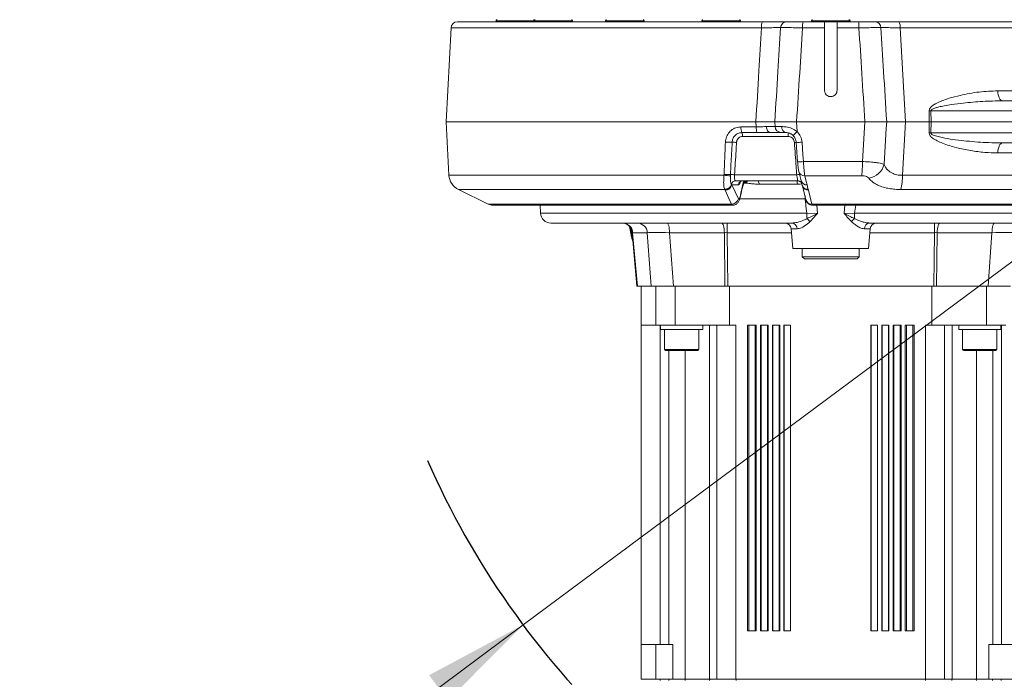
# Model space of a CAD drawing. Header units: millimetres. Extents: x 0 to 8410, y 0 to 5940.
# Tile 4 of 256: x 1599 to 2066, y 968 to 1281. Entities that reach past the tile are written whole.
import ezdxf

# ---------------------------------------------------------------- set-up
doc = ezdxf.new("R2010")
doc.units = ezdxf.units.MM
doc.header["$LTSCALE"] = 10
doc.linetypes.add('CENTERX2', pattern=[20.32, 12.7, -2.54, 2.54, -2.54])
doc.styles.add('SLDTEXTSTYLE0', font='TXT', dxfattribs={"width": 0.605})
doc.dimstyles.new('SLDDIMSTYLE13', dxfattribs={"dimtxt": 50, "dimasz": 50, "dimexe": 0, "dimexo": 0.0625, "dimgap": 12.5, "dimtad": 0, "dimtih": 1, "dimtoh": 1, "dimdec": 1, "dimrnd": 1e-09, "dimzin": 12, "dimdsep": 46, "dimtxsty": 'SLDTEXTSTYLE0', "dimsah": 1, "dimcen": 0, "dimadec": 0, "dimazin": 0, "dimtfac": 1, "dimtofl": 0, "dimtmove": 0, "dimatfit": 3, "dimfxl": 0, "dimfrac": 2, "dimtolj": 1, "dimtzin": 12, "dimarcsym": 0})

# ---------------------------------------------------------------- blocks, each defined once
blk = doc.blocks.new('*D44')
at = {"color": 7, "linetype": 'Continuous', "lineweight": 0}
for p, q in [((2158.71, 1232.51), (1837.74, 993.81)), ((1837.74, 993.81), (1650.7, 854.72)), ((1650.7, 854.72), (887.67, 854.72))]:
    blk.add_line(p, q, dxfattribs=at)
blk.add_solid([(1837.74, 993.81), (1793.14, 969.99), (1802.09, 957.96)], dxfattribs=at)
at = {"color": 7, "linetype": 'Continuous', "lineweight": 0, "char_height": 50, "attachment_point": 1, "style": 'SLDTEXTSTYLE0'}
for s, insert in [('Smallest circumscribed', (903.55, 995.88)), ('radius axis 1, R', (903.55, 919.17)), ('400', (1376.99, 919.17))]:
    blk.add_mtext(s, dxfattribs=dict(at, insert=insert))

msp = doc.modelspace()

# ---------------------------------------------------------------- linework, layer by layer
at = {"color": 7, "linetype": 'Continuous', "lineweight": 0}
for p, q in [((1824.8796, 1280.513999), (1824.8796, 1280.013998)), ((1842.934503, 1280.513999), (1842.934503, 1280.013998)), ((1861.204519, 1280.013998), (1861.204519, 1280.513999)), ((1876.866652, 1280.513999), (1876.866652, 1280.013998)), ((1895.136638, 1280.013998), (1895.136638, 1280.513999)), ((1922.583311, 1280.513999), (1922.583311, 1280.013998)), ((1940.853311, 1280.013998), (1940.853311, 1280.513999)), ((1974.570363, 1280.513999), (1974.570363, 1280.013998)), ((1992.840363, 1280.013998), (1992.840363, 1280.513999)), ((1803.545757, 1277.171006), (1801.205381, 1232.513999)), ((1806.541635, 1280.013998), (1951.374395, 1280.013998)), ((1970.554723, 1280.013998), (1980.705364, 1280.013998)), ((1986.705362, 1280.013998), (1980.705364, 1280.013998)), ((1980.705364, 1247.513999), (1980.705364, 1277.171006)), ((1986.705362, 1280.013998), (1996.856018, 1280.013998)), ((1986.705362, 1277.171006), (1986.705362, 1247.513999)), ((2016.036345, 1280.013998), (2123.07069, 1280.013998)), ((2065.16154, 1242.513999), (2138.296603, 1242.513999)), ((1801.205381, 1232.513999), (1802.531435, 1207.211201)), ((1948.182284, 1232.513999), (1801.205381, 1232.513999)), ((1999.914585, 1232.513999), (1967.496155, 1232.513999)), ((2030.42747, 1232.513999), (2019.228442, 1232.513999)), ((2031.270592, 1232.513999), (2030.42747, 1232.513999)), ((2031.270592, 1232.513999), (2138.755818, 1232.513999)), ((1954.909934, 1227.513999), (1953.96085, 1227.495535)), ((1967.287435, 1222.849724), (1967.297881, 1222.862781)), ((2138.296603, 1222.513999), (2065.16154, 1222.513999)), ((1968.592911, 1208.906806), (1969.669505, 1204.58137)), ((1938.537045, 1204.513998), (1968.155964, 1204.513998)), ((1970.212697, 1202.305743), (1970.269083, 1202.140726)), ((1970.276548, 1202.147563), (1971.925541, 1195.523248)), ((1807.020201, 1200.436277), (1821.18441, 1193.544225)), ((1823.37208, 1193.040231), (1937.197624, 1193.040231)), ((1843.387141, 1193.030657), (1845.76027, 1193.007195)), ((1845.758541, 1193.040231), (1845.957054, 1189.252318)), ((1974.928929, 1193.040231), (2092.421821, 1193.040231)), ((1965.238287, 1184.513999), (1850.950195, 1184.513999)), ((1888.208939, 1182.949131), (1889.191343, 1177.858794)), ((2095.76661, 1184.513999), (2002.172439, 1184.513999)), ((1891.767933, 1154.513997), (1889.542593, 1179.949777)), ((1964.957653, 1181.775467), (1965.767919, 1172.514)), ((2001.642807, 1172.514), (2002.453088, 1181.775467)), ((1965.767919, 1172.514), (2001.642807, 1172.514)), ((1970.205365, 1172.514), (1970.205365, 1168.513996)), ((1970.205365, 1168.513996), (1971.205367, 1167.514001)), ((1970.205365, 1168.513996), (1997.205361, 1168.513996)), ((1996.205373, 1167.514001), (1997.205361, 1168.513996)), ((1997.205361, 1168.513996), (1997.205361, 1172.514)), ((1996.205373, 1167.514001), (1971.205367, 1167.514001)), ((1891.937657, 1154.513997), (1891.767933, 1154.513997)), ((1898.490919, 1154.513997), (1891.937657, 1154.513997)), ((1893.705382, 1136.013997), (1893.705382, 1154.513997)), ((1909.057169, 1154.513997), (1898.490919, 1154.513997)), ((1933.51437, 1154.513997), (1909.057169, 1154.513997)), ((1934.803529, 1154.513997), (1933.51437, 1154.513997)), ((2032.607197, 1154.513997), (1934.803529, 1154.513997)), ((1935.705363, 1136.013997), (1935.705363, 1154.513997)), ((2031.705363, 1136.013997), (2031.705363, 1154.513997)), ((2033.896371, 1154.513997), (2032.607197, 1154.513997)), ((2058.353564, 1154.513997), (2033.896371, 1154.513997)), ((2068.919806, 1154.513997), (2058.353564, 1154.513997)), ((1900.638445, 1136.013997), (1893.705382, 1136.013997)), ((1893.705382, 984.514003), (1893.705382, 1136.013997)), ((1909.830822, 1136.013997), (1900.638445, 1136.013997)), ((1902.994676, 1136.013997), (1902.994676, 1134.014001)), ((1935.705363, 1136.013997), (1909.830822, 1136.013997)), ((1922.994687, 1134.014001), (1922.994687, 1136.013997)), ((1929.705365, 968.014007), (1929.705365, 1136.013997)), ((1938.705369, 1136.013997), (1935.705363, 1136.013997)), ((1948.354854, 1136.013997), (1944.205372, 1136.013997)), ((1944.205372, 991.013994), (1944.205372, 1136.013997)), ((1948.354854, 991.013994), (1948.354854, 1136.013997)), ((1954.081683, 1136.013997), (1950.354858, 1136.013997)), ((1950.354858, 991.013994), (1950.354858, 1136.013997)), ((1954.081683, 991.013994), (1954.081683, 1136.013997)), ((1959.486573, 1136.013997), (1956.081687, 1136.013997)), ((1956.081687, 991.013994), (1956.081687, 1136.013997)), ((1959.486573, 991.013994), (1959.486573, 1136.013997)), ((1964.648141, 1136.013997), (1961.486577, 1136.013997)), ((1961.486577, 991.013994), (1961.486577, 1136.013997)), ((1964.648141, 991.013994), (1964.648141, 1136.013997)), ((2005.924164, 1136.013997), (2002.7626, 1136.013997)), ((2002.7626, 991.013994), (2002.7626, 1136.013997)), ((2005.924164, 991.013994), (2005.924164, 1136.013997)), ((2011.329054, 1136.013997), (2007.924168, 1136.013997)), ((2007.924168, 991.013994), (2007.924168, 1136.013997)), ((2011.329054, 991.013994), (2011.329054, 1136.013997)), ((2017.055868, 1136.013997), (2013.329043, 1136.013997)), ((2013.329043, 991.013994), (2013.329043, 1136.013997)), ((2017.055868, 991.013994), (2017.055868, 1136.013997)), ((2023.205368, 1136.013997), (2019.055872, 1136.013997)), ((2019.055872, 991.013994), (2019.055872, 1136.013997)), ((2023.205368, 991.013994), (2023.205368, 1136.013997)), ((2031.705363, 1136.013997), (2028.705372, 1136.013997)), ((2057.579918, 1136.013997), (2031.705363, 1136.013997)), ((2037.705368, 968.014007), (2037.705368, 1136.013997)), ((2044.416046, 1136.013997), (2044.416046, 1134.014001)), ((2066.772303, 1136.013997), (2057.579918, 1136.013997)), ((2064.416042, 1134.014001), (2064.416042, 1136.013997)), ((1902.994676, 1134.014001), (1922.994687, 1134.014001)), ((1904.859676, 1134.014001), (1904.859676, 1124.513996)), ((1921.129687, 1124.513996), (1921.129687, 1134.014001)), ((2044.416046, 1134.014001), (2054.416044, 1134.014001)), ((2046.281046, 1134.014001), (2046.281046, 1124.513996)), ((2054.416044, 1134.014001), (2064.416042, 1134.014001)), ((2062.551043, 1124.513996), (2062.551043, 1134.014001)), ((1920.629694, 1124.014003), (1905.359699, 1124.014003)), ((2052.781111, 1124.014003), (2046.781047, 1124.014003)), ((2062.051049, 1124.014003), (2052.781111, 1124.014003)), ((1948.354854, 991.013994), (1944.205372, 991.013994)), ((1954.081683, 991.013994), (1950.354858, 991.013994)), ((1959.486573, 991.013994), (1956.081687, 991.013994)), ((1964.648141, 991.013994), (1961.486577, 991.013994)), ((2005.924164, 991.013994), (2002.7626, 991.013994)), ((2011.329054, 991.013994), (2007.924168, 991.013994)), ((2017.055868, 991.013994), (2013.329043, 991.013994)), ((2023.205368, 991.013994), (2019.055872, 991.013994)), ((1893.705382, 984.514003), (1902.705355, 984.514003)), ((1893.705382, 968.014007), (1893.705382, 984.514003)), ((1902.705355, 984.514003), (1906.867875, 984.514003)), ((1906.867875, 984.514003), (1908.705367, 984.514003)), ((1908.705367, 984.514003), (1908.705367, 968.014007)), ((2058.705366, 984.514003), (2060.542858, 984.514003)), ((2058.705366, 968.014007), (2058.705366, 984.514003)), ((2064.705371, 984.514003), (2060.542858, 984.514003)), ((2073.705367, 984.514003), (2064.705371, 984.514003)), ((1893.705382, 968.014007), (1894.301458, 968.014007)), ((1894.301458, 968.014007), (1902.800156, 968.014007)), ((1902.800156, 968.014007), (1906.913652, 968.014007)), ((1906.913652, 968.014007), (1908.627762, 968.014007)), ((1908.705367, 968.014007), (1914.551629, 968.014007)), ((1914.551629, 968.014007), (1926.105364, 968.014007)), ((1926.105364, 968.014007), (1929.705365, 968.014007)), ((1929.705365, 968.014007), (1938.705369, 968.014007)), ((1938.705369, 968.014007), (2028.705372, 968.014007)), ((2028.705372, 968.014007), (2037.705368, 968.014007)), ((2037.705368, 968.014007), (2041.305369, 968.014007)), ((2041.305369, 968.014007), (2052.859111, 968.014007)), ((2052.859111, 968.014007), (2058.705366, 968.014007)), ((2058.705366, 968.014007), (2060.497082, 968.014007)), ((2060.497082, 968.014007), (2064.610584, 968.014007)), ((2064.610584, 968.014007), (2073.10929, 968.014007))]:
    msp.add_line(p, q, dxfattribs=at)
at = {"color": 8, "linetype": 'Continuous', "lineweight": 0}
for p, q in [((1842.934503, 1280.513999), (1824.8796, 1280.513999)), ((1861.204519, 1280.513999), (1842.934503, 1280.513999)), ((1895.136638, 1280.513999), (1876.866652, 1280.513999)), ((1940.853311, 1280.513999), (1922.583311, 1280.513999)), ((1992.840363, 1280.513999), (1974.570363, 1280.513999)), ((1950.827657, 1277.171006), (1803.545757, 1277.171006)), ((1980.705364, 1277.171006), (1970.347537, 1277.171006)), ((1997.063189, 1277.171006), (1986.705362, 1277.171006)), ((2016.583069, 1277.171006), (2019.228442, 1232.513999)), ((2125.427394, 1277.171006), (2016.583069, 1277.171006)), ((2062.983303, 1247.252319), (2110.753393, 1247.252319)), ((2030.42747, 1232.513999), (2030.37919, 1237.775679)), ((2138.731786, 1237.775679), (2031.222923, 1237.775679)), ((2031.222923, 1237.775679), (2031.270592, 1232.513999)), ((1941.058441, 1230.103938), (1948.324858, 1230.103938)), ((1948.324858, 1230.103938), (1948.182284, 1232.513999)), ((1957.169993, 1232.513999), (1957.305743, 1230.297291)), ((1967.496155, 1232.513999), (1967.789187, 1227.917784)), ((1998.714625, 1213.702293), (1999.914585, 1232.513999)), ((2019.228442, 1232.513999), (2017.730488, 1207.211201)), ((2030.37919, 1227.252319), (2030.42747, 1232.513999)), ((2031.270592, 1232.513999), (2031.222923, 1227.252319)), ((1948.723255, 1227.412778), (1941.538646, 1227.412778)), ((1963.5206, 1225.566353), (1941.859274, 1225.566353)), ((2031.222923, 1227.252319), (2138.731786, 1227.252319)), ((2110.753393, 1217.775679), (2062.983303, 1217.775679)), ((1970.7648, 1213.702293), (1998.714625, 1213.702293)), ((1802.531435, 1207.211201), (1933.039291, 1207.211201)), ((1933.039291, 1207.211201), (1933.068736, 1207.595014)), ((1936.105876, 1207.530677), (1936.076357, 1206.952234)), ((1938.083543, 1207.435468), (1967.562063, 1207.435468)), ((1998.368262, 1206.92737), (1971.419333, 1206.92737)), ((2017.730488, 1207.211201), (2112.739115, 1207.211201)), ((1936.624451, 1202.795645), (1936.662956, 1202.761953)), ((1936.662956, 1202.761953), (1936.7972, 1202.653512)), ((1939.891129, 1202.653512), (1936.7972, 1202.653512)), ((1936.7972, 1202.653512), (1939.876853, 1196.032559)), ((1967.949464, 1202.964108), (1949.840544, 1202.964108)), ((1933.413922, 1200.436277), (1807.020201, 1200.436277)), ((1933.413922, 1200.436277), (1933.353825, 1200.57105)), ((1933.532565, 1200.165176), (1933.413922, 1200.436277)), ((1971.506997, 1195.932688), (1940.495728, 1195.932688)), ((1971.8194, 1195.949638), (1971.506997, 1195.932688)), ((1973.008453, 1200.516691), (1973.108916, 1200.165176)), ((1973.108916, 1200.165176), (1974.76454, 1193.544225)), ((2106.377608, 1200.436277), (2016.887485, 1200.436277)), ((1821.18441, 1193.544225), (1936.605735, 1193.544225)), ((1974.76454, 1193.544225), (2093.208766, 1193.544225)), ((1977.017595, 1193.040231), (1977.367877, 1189.078221)), ((1990.042849, 1189.078221), (1990.393146, 1193.040231)), ((1995.535089, 1193.040231), (1995.043396, 1189.252318)), ((1845.957054, 1189.252318), (1972.367345, 1189.252318)), ((1972.367345, 1189.252318), (1977.367877, 1189.078221)), ((1990.042849, 1189.078221), (1995.043396, 1189.252318)), ((1995.043396, 1189.252318), (2095.435275, 1189.252318)), ((1889.464988, 1178.147258), (1888.639851, 1182.406755)), ((1934.510558, 1184.513999), (1934.510558, 1179.949777)), ((2032.900168, 1184.513999), (2032.900168, 1179.949777)), ((1889.191343, 1177.858794), (1889.464988, 1178.147258)), ((1889.76918, 1177.359675), (1889.464988, 1178.147258)), ((1896.673961, 1179.949777), (1889.712318, 1179.949777)), ((1889.712318, 1179.949777), (1891.937657, 1154.513997)), ((1898.490919, 1154.513997), (1896.673961, 1179.949777)), ((1933.221399, 1179.949777), (1907.240196, 1179.949777)), ((1907.240196, 1179.949777), (1909.057169, 1154.513997)), ((1933.51437, 1154.513997), (1933.221399, 1179.949777)), ((1965.117379, 1179.949777), (1934.510558, 1179.949777)), ((1934.510558, 1179.949777), (1934.803529, 1154.513997)), ((1967.777385, 1181.775467), (1964.957653, 1181.775467)), ((2002.453088, 1181.775467), (1999.633356, 1181.775467)), ((2032.900168, 1179.949777), (2002.293362, 1179.949777)), ((2032.607197, 1154.513997), (2032.900168, 1179.949777)), ((2034.189342, 1179.949777), (2033.896371, 1154.513997)), ((2060.170545, 1179.949777), (2034.189342, 1179.949777)), ((2058.353564, 1154.513997), (2060.170545, 1179.949777)), ((1900.638445, 1136.013997), (1900.638445, 1154.513997)), ((1909.830822, 1136.013997), (1909.830822, 1154.513997)), ((2057.579918, 1136.013997), (2057.579918, 1154.513997)), ((1902.705355, 984.514003), (1902.705355, 1136.013997)), ((1926.105364, 968.014007), (1926.105364, 1136.013997)), ((1938.705369, 968.014007), (1938.705369, 1136.013997)), ((1944.785817, 991.013994), (1944.785817, 1136.013997)), ((1947.774409, 991.013994), (1947.774409, 1136.013997)), ((1950.723975, 991.013994), (1950.723975, 1136.013997)), ((1953.712566, 991.013994), (1953.712566, 1136.013997)), ((1956.289842, 991.013994), (1956.289842, 1136.013997)), ((1959.278418, 991.013994), (1959.278418, 1136.013997)), ((1961.573063, 991.013994), (1961.573063, 1136.013997)), ((1964.56164, 991.013994), (1964.56164, 1136.013997)), ((2002.849086, 991.013994), (2002.849086, 1136.013997)), ((2005.837678, 991.013994), (2005.837678, 1136.013997)), ((2008.132308, 991.013994), (2008.132308, 1136.013997)), ((2011.120899, 991.013994), (2011.120899, 1136.013997)), ((2013.698174, 991.013994), (2013.698174, 1136.013997)), ((2016.686751, 991.013994), (2016.686751, 1136.013997)), ((2019.636332, 991.013994), (2019.636332, 1136.013997)), ((2022.624909, 991.013994), (2022.624909, 1136.013997)), ((2028.705372, 968.014007), (2028.705372, 1136.013997)), ((2041.305369, 1136.013997), (2041.305369, 968.014007)), ((2064.705371, 984.514003), (2064.705371, 1136.013997)), ((1904.859676, 1124.513996), (1921.129687, 1124.513996)), ((1906.867875, 984.514003), (1906.867875, 1124.014003)), ((1914.551629, 1124.014003), (1914.551629, 968.014007)), ((2046.281046, 1124.513996), (2052.674046, 1124.513996)), ((2052.674046, 1124.513996), (2062.551043, 1124.513996)), ((2052.859111, 968.014007), (2052.859111, 1124.014003)), ((2060.542858, 1124.014003), (2060.542858, 984.514003)), ((1900.705381, 984.514003), (1900.705381, 968.014007)), ((1902.800156, 967.522716), (1902.800156, 968.014007)), ((1906.913652, 967.522716), (1906.913652, 968.014007)), ((1938.800155, 968.014007), (1938.800155, 967.522716)), ((2028.610586, 968.014007), (2028.610586, 967.522716)), ((2060.497082, 968.014007), (2060.497082, 967.522716)), ((2064.610584, 968.014007), (2064.610584, 967.522716))]:
    msp.add_line(p, q, dxfattribs=at)
at = {"color": 7, "linetype": 'CENTERX2', "lineweight": 0}
msp.add_line((1907.111577, 1232.513999), (2410.299158, 1232.513999), dxfattribs=at)
at = {"color": 8, "linetype": 'Continuous', "lineweight": 0, "flags": 128}
for points in [[(2065.16154, 1242.513999), (2064.750015, 1242.603793), (2064.353271, 1242.869951), (2063.985555, 1243.302913), (2063.660084, 1243.887127), (2063.38854, 1244.60161), (2063.180676, 1245.4207), (2063.043958, 1246.314977), (2062.983303, 1247.252319)], [(1953.128098, 1230.304057), (1953.182681, 1229.749623), (1953.297852, 1229.222009), (1953.469603, 1228.73973), (1953.691884, 1228.319708), (1953.956916, 1227.976681), (1954.255386, 1227.722684), (1954.576819, 1227.566632), (1954.909934, 1227.513999)], [(2009.006588, 1212.373742), (2010.057761, 1229.526305), (2010.240732, 1232.513999)], [(1970.06969, 1222.915043), (1970.520585, 1216.938698), (1970.7648, 1213.702293)], [(2062.983303, 1217.775679), (2063.043958, 1218.713021), (2063.180676, 1219.607298), (2063.38854, 1220.426388), (2063.660084, 1221.140871), (2063.985555, 1221.725085), (2064.353271, 1222.158047), (2064.750015, 1222.424205), (2065.16154, 1222.513999)], [(1971.419333, 1206.92737), (1972.074224, 1204.305702), (1972.499548, 1202.603477)], [(1943.099334, 1204.513998), (1942.984401, 1204.319257), (1942.742197, 1204.004798)], [(1936.605735, 1193.544225), (1935.389324, 1196.164863), (1933.532565, 1200.165176)], [(1941.075324, 1198.742231), (1941.150873, 1198.570886), (1941.150977, 1198.503693)], [(1971.488653, 1197.371417), (1971.493332, 1197.133609), (1971.506997, 1195.932688)], [(1905.951007, 1184.513999), (1906.189634, 1184.428272), (1906.420036, 1184.17404), (1906.634374, 1183.760011), (1906.825288, 1183.200387), (1906.98622, 1182.514356), (1907.111658, 1181.725444), (1907.19728, 1180.8607), (1907.240196, 1179.949777)], [(1931.932225, 1184.513999), (1932.170822, 1184.428272), (1932.401254, 1184.17404), (1932.615592, 1183.760011), (1932.806506, 1183.200387), (1932.967423, 1182.514356), (1933.092861, 1181.725444), (1933.178498, 1180.8607), (1933.221399, 1179.949777)], [(2034.189342, 1179.949777), (2034.232243, 1180.8607), (2034.317872, 1181.725444), (2034.44331, 1182.514356), (2034.604235, 1183.200387), (2034.795141, 1183.760011), (2035.009487, 1184.17404), (2035.239911, 1184.428272), (2035.478516, 1184.513999)], [(2060.170545, 1179.949777), (2060.213445, 1180.8607), (2060.299082, 1181.725444), (2060.424513, 1182.514356), (2060.585438, 1183.200387), (2060.776352, 1183.760011), (2060.99069, 1184.17404), (2061.221114, 1184.428272), (2061.459719, 1184.513999)], [(1889.464988, 1178.147258), (1889.574005, 1178.169274), (1889.696195, 1178.193947)], [(1926.51832, 968.014007), (1926.456614, 968.004589), (1926.397233, 967.976784), (1926.342382, 967.931544), (1926.294162, 967.870628), (1926.254361, 967.796301), (1926.224469, 967.711364), (1926.205634, 967.619007), (1926.198556, 967.522716)], [(2040.892406, 968.014007), (2040.954119, 968.004589), (2041.013508, 967.976784), (2041.068352, 967.931544), (2041.116579, 967.870628), (2041.15638, 967.796301), (2041.186257, 967.711364), (2041.205099, 967.619007), (2041.212185, 967.522716)]]:
    msp.add_lwpolyline(points, dxfattribs=at)
at = {"color": 7, "linetype": 'Continuous', "lineweight": 0, "flags": 128}
msp.add_lwpolyline([(1967.287435, 1222.849661), (1967.458813, 1220.544228), (1967.972367, 1213.636849)], dxfattribs=at)
at = {"color": 7, "linetype": 'Continuous', "lineweight": 0}
for centre, radius, start, end in [((1825.379589, 1280.513999), 0.5, 90, 180), ((1842.649589, 1280.513999), 0.5, 38.28698993, 90), ((1843.434506, 1280.513999), 0.5, 90, 180), ((1860.704506, 1280.513999), 0.5, 0, 90), ((1877.366651, 1280.513999), 0.5, 90, 180), ((1894.636651, 1280.513999), 0.5, 0, 90), ((1923.083306, 1280.513999), 0.5, 90, 180), ((1940.353306, 1280.513999), 0.5, 0, 90), ((1975.070367, 1280.513999), 0.5, 90, 180), ((1992.340367, 1280.513999), 0.5, 0, 90), ((1806.541631, 1277.013999), 3, 90, 177), ((1810.520467, 1207.629889), 8, 183, 244.05328397), ((1823.372082, 1198.040232), 5, 244.05328397, 270), ((1850.95019, 1189.513999), 5, 183, 270), ((1884.561608, 1179.513999), 5, 5, 90), ((1961.969067, 1181.513999), 3, 5, 90), ((2005.441668, 1181.513999), 3, 90, 175), ((1905.359689, 1124.513999), 0.5, 180, 270), ((1920.629689, 1124.513999), 0.5, 270, 0), ((2046.781046, 1124.513999), 0.5, 180, 270), ((2062.051046, 1124.513999), 0.5, 270, 0)]:
    msp.add_arc(centre, radius, start, end, dxfattribs=at)
at = {"color": 8, "linetype": 'Continuous', "lineweight": 0}
for centre, radius, start, end in [((1955.069164, 1277.829386), 4.292301, 149.40537345, 188.82321601), ((1962.809233, 1277.116225), 2.898976, 91.65064923, 177.69786271), ((1980.592571, 1277.853435), 10.267737, 167.8528849, 183.81088467), ((1986.817275, 1277.853424), 10.268614, 356.18950536, 12.14612762), ((2004.601476, 1277.116193), 2.899009, 2.30274347, 88.34874458), ((2012.341728, 1277.829437), 4.292145, 351.17576751, 30.59506383), ((2030.801057, 1329.94603), 92.171316, 269.73775714, 270.26224286), ((1946.973607, 1229.771004), 5.924528, 176.77851947, 203.45599054), ((1955.305539, 1229.762284), 6.989036, 177.19801944, 199.64371361), ((1960.209083, 1230.418846), 2.905884, 182.39741633, 268.46941006), ((1962.983404, 1230.043509), 2.582962, 174.58958068, 258.32352595), ((1937.827049, 1225.817215), 4.040021, 356.43997132, 23.26218025), ((1959.07208, 1226.038146), 4.473469, 353.94605585, 19.26345635), ((1987.482268, 1206.564818), 29.047661, 132.68424544, 138.03184972), ((2030.801057, 1135.081968), 92.171317, 89.73775714, 90.26224286), ((1936.018452, 1257.173353), 34.313538, 266.15161416, 271.50416113), ((1936.340565, 1187.570528), 35.305853, 85.67030368, 89.06097919), ((1972.460154, 1137.681516), 85.304626, 93.46976805, 94.02611308), ((1968.361428, 1236.390853), 13.583653, 265.46517086, 277.2245722), ((1969.054473, 1227.136252), 13.542396, 265.41682593, 277.25550196), ((1944.73945, 1213.065416), 53.978932, 353.47066607, 0.67602679), ((2000.419098, 1214.493219), 8.845177, 279.13418444, 346.13591928), ((1936.942522, 1235.048503), 28.109617, 262.01826172, 268.23421804), ((1935.368596, 1244.444614), 36.9213, 266.4286847, 271.14421384), ((1935.296991, 1170.141172), 37.398253, 85.7269187, 88.76065589), ((1971.940826, 1147.218164), 60.376297, 92.8491997, 94.1590008), ((1971.222021, 1209.655614), 2.73537, 196.05185824, 274.1365361), ((1994.955024, 1206.605241), 22.783524, 344.29024923, 1.52404301), ((1933.545019, 1203.806509), 3.241103, 266.6181363, 341.82689022), ((1933.561438, 1203.662526), 3.22962, 267.38204438, 343.80854157), ((1933.643252, 1203.405686), 3.2424, 268.04368104, 346.58628845), ((1938.565236, 1202.559048), 1.955153, 90.82616484, 173.049508), ((1941.849733, 1202.553073), 1.961178, 90.91890704, 177.06438409), ((1941.893975, 1205.769452), 2.286802, 285.63278051, 326.70158739), ((1942.512407, 1205.440392), 1.930037, 273.52208885, 331.31541992), ((1953.847285, 1204.788334), 4.402473, 183.57264499, 204.47926475), ((1976.495425, 1204.742799), 8.7291, 181.50196627, 191.75725177), ((1972.298892, 1205.331535), 2.735427, 195.92957623, 274.20668706), ((1972.775682, 1203.208889), 2.702242, 199.46757004, 274.94157704), ((1972.906336, 1202.893481), 2.735815, 195.94229459, 274.24649585), ((1936.722742, 1196.784652), 3.242539, 267.93203163, 346.58834094), ((1938.49143, 1195.949461), 1.929051, 336.22387684, 6.91709984), ((1974.556022, 1196.272912), 2.736642, 195.91253924, 274.36986781), ((2022.407617, 1189.367482), 50.040405, 180.13186129, 183.13944065), ((1968.591416, 1181.724727), 6.233884, 33.39833728, 51.84897503), ((1998.819113, 1181.724961), 6.233577, 128.15092885, 146.60238744), ((1945.03025, 1189.366991), 50.013277, 356.85941831, 359.86862988), ((1884.824439, 1179.615288), 4.89931, 3.91477843, 89.10390437), ((1891.786083, 1179.615288), 4.89931, 3.91477843, 89.10390437), ((1965.021253, 1181.76641), 2.756147, 0.18828035, 85.48354248), ((2002.389481, 1181.766418), 2.75614, 94.51662537, 179.81188709), ((1915.048426, 967.567246), 0.451464, 98.27686314, 185.66054706), ((2052.362317, 967.567253), 0.451455, 354.33837604, 81.72421377)]:
    msp.add_arc(centre, radius, start, end, dxfattribs=at)
at = {"color": 7, "linetype": 'CENTERX2', "lineweight": 30}
msp.add_arc((2158.705367, 1232.513999), 400, 203.67523655, 248.91154699, dxfattribs=at)
at = {"color": 8, "linetype": 'Continuous', "lineweight": 0}
for centre, major_axis, ratio, start_param, end_param in [((1894.599807, 1179.513999), (5.057225, -0.435889), 0.0111326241, 2.882743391, 3.1435408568), ((1911.232218, 1179.513999), (15.063691, -0.357055), 0.0234777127, 1.8395671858, 2.8823735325), ((1934.520601, 1179.513999), (5.000995, -0.058468), 0.0871034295, 1.5738220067, 1.8346194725), ((2032.890134, 1179.513999), (5.000995, 0.058468), 0.0871034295, 1.3069731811, 1.5677706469), ((2056.178517, 1179.513999), (15.063691, 0.357055), 0.0234777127, 0.2592191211, 1.3020254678)]:
    msp.add_ellipse(centre, major_axis=major_axis, ratio=ratio, start_param=start_param, end_param=end_param, dxfattribs=at)
for points, knots in [([(1948.182284, 1232.513999), (1948.658892, 1240.567961), (1949.539791, 1255.453819), (1950.422525, 1270.339288), (1950.827657, 1277.171006)], [0, 0, 0, 0, 0.5410478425, 1, 1, 1, 1]), ([(1959.912597, 1277.232674), (1959.33099, 1277.236271), (1958.167726, 1277.243464), (1955.483533, 1277.224899), (1952.975414, 1277.199061), (1951.551543, 1277.180462), (1950.827657, 1277.171006)], [0, 0, 0, 0, 0.32367816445, 0.64738385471, 0.82073223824, 1, 1, 1, 1]), ([(1959.912597, 1277.232674), (1959.486879, 1270.299481), (1958.571609, 1255.3935), (1957.658428, 1240.487042), (1957.169993, 1232.513999)], [0, 0, 0, 0, 0.4651282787, 1, 1, 1, 1]), ([(1970.347537, 1277.171006), (1969.780194, 1277.178731), (1967.880919, 1277.204591), (1964.80268, 1277.235458), (1961.844199, 1277.248815), (1960.442427, 1277.241625), (1959.968954, 1277.233626), (1959.912597, 1277.232674)], [0, 0, 0, 0, 0.1242627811, 0.4159897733, 0.7077784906, 0.9652167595, 1, 1, 1, 1]), ([(1970.347537, 1277.171006), (1969.887943, 1269.982385), (1968.936267, 1255.097014), (1967.986994, 1240.211053), (1967.496155, 1232.513999)], [0, 0, 0, 0, 0.48293198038, 1, 1, 1, 1]), ([(2007.498144, 1277.232674), (2007.283304, 1277.235727), (2006.55716, 1277.246046), (2004.497361, 1277.246624), (2001.199518, 1277.223024), (1998.556053, 1277.1919), (1997.216967, 1277.173158), (1997.063189, 1277.171006)], [0, 0, 0, 0, 0.1227004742, 0.4147190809, 0.7072125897, 0.9663766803, 1, 1, 1, 1]), ([(1999.914585, 1232.513999), (1999.425131, 1240.189298), (1998.475852, 1255.075259), (1997.524175, 1269.96063), (1997.063189, 1277.171006)], [0, 0, 0, 0, 0.5156066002, 1, 1, 1, 1]), ([(2016.583069, 1277.171006), (2015.278022, 1277.187467), (2013.327744, 1277.212066), (2011.108628, 1277.230376), (2009.628433, 1277.238475), (2008.355505, 1277.240278), (2007.787108, 1277.235237), (2007.498144, 1277.232674)], [0, 0, 0, 0, 0.3241722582, 0.4844473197, 0.6493983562, 0.8217595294, 1, 1, 1, 1]), ([(2010.240732, 1232.513999), (2009.750968, 1240.508813), (2008.837796, 1255.415271), (2007.922525, 1270.321252), (2007.498144, 1277.232674)], [0, 0, 0, 0, 0.5363322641, 1, 1, 1, 1]), ([(2030.37919, 1237.775679), (2030.382764, 1237.869084), (2030.394796, 1238.183478), (2030.590123, 1238.740488), (2031.244915, 1239.666026), (2032.456434, 1240.588989), (2034.282052, 1241.603645), (2036.757994, 1242.668376), (2040.431781, 1243.917732), (2046.334416, 1245.454544), (2054.082332, 1246.908075), (2060.016797, 1247.13759), (2062.983303, 1247.252319)], [0, 0, 0, 0, 0.0074952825, 0.0252285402, 0.0466572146, 0.0994868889, 0.1490739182, 0.2204661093, 0.3241777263, 0.4750005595, 0.7375645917, 1, 1, 1, 1]), ([(2065.16154, 1242.513999), (2062.055691, 1242.456912), (2055.843567, 1242.342729), (2047.810262, 1241.61569), (2041.685507, 1240.850486), (2037.874128, 1240.226427), (2035.309439, 1239.698552), (2033.439682, 1239.196048), (2032.213601, 1238.763743), (2031.523831, 1238.319981), (2031.317068, 1238.081617), (2031.235523, 1237.924207), (2031.226932, 1237.822937), (2031.222923, 1237.775679)], [0, 0, 0, 0, 0.2711876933, 0.5424125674, 0.6976499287, 0.8031875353, 0.8744088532, 0.9222576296, 0.969265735, 0.9852710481, 0.9914914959, 0.996029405, 1, 1, 1, 1]), ([(1933.715447, 1222.937188), (1933.834923, 1223.787793), (1934.076718, 1225.509237), (1935.47476, 1227.718254), (1937.457401, 1229.317365), (1939.43819, 1230.025477), (1940.666281, 1230.084947), (1941.058441, 1230.103938)], [0, 0, 0, 0, 0.2221067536, 0.4494966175, 0.6714482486, 0.8950853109, 1, 1, 1, 1]), ([(1948.324858, 1230.103938), (1948.786155, 1230.105147), (1949.86914, 1230.107985), (1951.508259, 1230.247779), (1952.583468, 1230.285135), (1953.128098, 1230.304057)], [0, 0, 0, 0, 0.2680186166, 0.6292258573, 1, 1, 1, 1]), ([(1953.128098, 1230.304057), (1953.835711, 1230.299246), (1955.089862, 1230.290719), (1956.468586, 1230.289512), (1957.02358, 1230.294669), (1957.305743, 1230.297291)], [0, 0, 0, 0, 0.3889303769, 0.6893275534, 1, 1, 1, 1]), ([(1957.305743, 1230.297291), (1957.861366, 1230.290923), (1958.654902, 1230.281829), (1960.006671, 1230.285849), (1960.41195, 1230.287055)], [0, 0, 0, 0, 0.70018611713, 1, 1, 1, 1]), ([(1960.41195, 1230.287055), (1961.096139, 1230.258546), (1962.554144, 1230.197794), (1965.252778, 1229.533282), (1966.943648, 1228.456327), (1967.789187, 1227.917784)], [0, 0, 0, 0, 0.3065352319, 0.6532253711, 1, 1, 1, 1]), ([(1941.538646, 1227.412778), (1941.293844, 1227.400803), (1940.526371, 1227.363261), (1939.285117, 1226.915098), (1938.039163, 1225.902959), (1937.155695, 1224.503297), (1936.997528, 1223.412207), (1936.919166, 1222.871639)], [0, 0, 0, 0, 0.1039995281, 0.3260470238, 0.5474961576, 0.7758122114, 1, 1, 1, 1]), ([(1941.859274, 1225.566353), (1941.535419, 1225.533197), (1940.886953, 1225.466806), (1940.028151, 1224.949518), (1939.382689, 1224.189074), (1939.072759, 1223.412127), (1939.021908, 1222.927293), (1939.006, 1222.775623)], [0, 0, 0, 0, 0.2233539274, 0.4472294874, 0.6718694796, 0.8973509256, 1, 1, 1, 1]), ([(1953.96085, 1227.495535), (1952.803321, 1227.468608), (1951.082612, 1227.428579), (1949.305045, 1227.416674), (1948.723255, 1227.412778)], [0, 0, 0, 0, 0.6727045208, 1, 1, 1, 1]), ([(1966.470821, 1222.775623), (1966.414427, 1223.109601), (1966.301787, 1223.776679), (1965.731216, 1224.637161), (1964.93627, 1225.262265), (1964.149091, 1225.536915), (1963.669749, 1225.559367), (1963.5206, 1225.566353)], [0, 0, 0, 0, 0.2258698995, 0.4511447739, 0.6755018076, 0.8990315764, 1, 1, 1, 1]), ([(1967.789187, 1227.917784), (1968.41, 1227.156747), (1969.61009, 1225.685592), (1969.920066, 1223.817), (1970.06969, 1222.915043)], [0, 0, 0, 0, 0.517306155, 1, 1, 1, 1]), ([(2062.983303, 1217.775679), (2060.911641, 1217.83956), (2056.629833, 1217.971592), (2050.039977, 1218.828595), (2043.299658, 1220.19438), (2038.019622, 1221.867837), (2034.211763, 1223.417547), (2032.220419, 1224.557735), (2030.972994, 1225.679347), (2030.449149, 1226.550809), (2030.400347, 1227.040169), (2030.37919, 1227.252319)], [0, 0, 0, 0, 0.183715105, 0.3797108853, 0.5759693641, 0.7715507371, 0.8456911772, 0.919464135, 0.9608355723, 0.9830211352, 1, 1, 1, 1]), ([(2031.222923, 1227.252319), (2031.229555, 1227.192509), (2031.242021, 1227.080075), (2031.394553, 1226.824398), (2031.914658, 1226.420075), (2033.246864, 1225.872576), (2035.279327, 1225.331949), (2040.380626, 1224.302795), (2048.206196, 1223.331455), (2057.054394, 1222.672858), (2062.70455, 1222.519281), (2064.868627, 1222.514629), (2065.16154, 1222.513999)], [0, 0, 0, 0, 0.0050203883, 0.0094375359, 0.0248149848, 0.0601647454, 0.1322480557, 0.2049116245, 0.5069188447, 0.8106229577, 0.9743673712, 1, 1, 1, 1]), ([(1933.068736, 1207.595014), (1933.20537, 1210.918395), (1933.415636, 1216.032744), (1933.637687, 1221.146446), (1933.715447, 1222.937188)], [0, 0, 0, 0, 0.6498148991, 1, 1, 1, 1]), ([(1936.919166, 1222.871639), (1936.823291, 1221.080954), (1936.549509, 1215.96744), (1936.28061, 1210.853671), (1936.105876, 1207.530677)], [0, 0, 0, 0, 0.3501867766, 1, 1, 1, 1]), ([(1939.006, 1222.775623), (1938.925976, 1221.445899), (1938.618247, 1216.332492), (1938.310938, 1211.219123), (1938.083543, 1207.435468)], [0, 0, 0, 0, 0.26004650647, 1, 1, 1, 1]), ([(1967.562063, 1207.435468), (1967.467453, 1208.765179), (1967.103632, 1213.878541), (1966.739938, 1218.991943), (1966.470821, 1222.775623)], [0, 0, 0, 0, 0.260046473, 1, 1, 1, 1]), ([(1970.7648, 1213.702293), (1970.81531, 1212.80615), (1970.916336, 1211.013788), (1971.138593, 1208.694839), (1971.313867, 1207.455767), (1971.407107, 1206.988622), (1971.419333, 1206.92737)], [0, 0, 0, 0, 0.3173463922, 0.6347203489, 0.9521041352, 1, 1, 1, 1]), ([(1998.714625, 1213.702293), (1999.218763, 1213.680811), (2001.02929, 1213.603665), (2003.434874, 1213.411401), (2005.644644, 1213.140353), (2007.092985, 1212.901015), (2008.251751, 1212.643367), (2008.754969, 1212.463619), (2009.006588, 1212.373742)], [0, 0, 0, 0, 0.11005106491, 0.39522958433, 0.54978231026, 0.70434554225, 0.85216703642, 1, 1, 1, 1]), ([(2009.006588, 1212.373742), (2009.219433, 1211.893782), (2009.644864, 1210.934445), (2010.858219, 1209.445454), (2012.316453, 1208.387255), (2014.246199, 1207.575912), (2015.649312, 1207.275496), (2017.021376, 1207.198522), (2017.473309, 1207.206603), (2017.730488, 1207.211201)], [0, 0, 0, 0, 0.1768219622, 0.3534283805, 0.6050297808, 0.6871637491, 0.8990975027, 0.9425800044, 1, 1, 1, 1]), ([(1933.353825, 1200.57105), (1933.272738, 1200.801642), (1933.031906, 1201.486509), (1932.892827, 1202.81502), (1932.884833, 1204.672711), (1932.964774, 1206.057768), (1933.028921, 1207.050683), (1933.039291, 1207.211201)], [0, 0, 0, 0, 0.1629720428, 0.4840343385, 0.6368208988, 0.9412871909, 1, 1, 1, 1]), ([(1936.076357, 1206.952234), (1936.06209, 1206.4352), (1936.033469, 1205.397913), (1936.133519, 1204.094934), (1936.324271, 1203.183842), (1936.533102, 1202.913779), (1936.624451, 1202.795645)], [0, 0, 0, 0, 0.2575351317, 0.5166735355, 0.788576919, 1, 1, 1, 1]), ([(1938.083543, 1207.435468), (1938.056998, 1207.098728), (1938.003933, 1206.425564), (1938.046149, 1205.539269), (1938.175536, 1204.880587), (1938.354088, 1204.555791), (1938.488158, 1204.525166), (1938.537045, 1204.513998)], [0, 0, 0, 0, 0.2193621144, 0.4385188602, 0.657121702, 0.8749711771, 1, 1, 1, 1]), ([(1968.155964, 1204.513998), (1968.12311, 1204.547062), (1968.057378, 1204.613212), (1967.920573, 1205.128817), (1967.77499, 1205.887553), (1967.651051, 1206.706484), (1967.586121, 1207.238386), (1967.562063, 1207.435468)], [0, 0, 0, 0, 0.2172563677, 0.4346710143, 0.6526023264, 0.8712810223, 1, 1, 1, 1]), ([(2001.823245, 1205.760205), (2001.641326, 1205.953766), (2001.275579, 1206.342918), (2000.204257, 1206.747797), (1999.157079, 1206.912701), (1998.539809, 1206.92418), (1998.368262, 1206.92737)], [0, 0, 0, 0, 0.3051109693, 0.6134202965, 0.8925650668, 1, 1, 1, 1]), ([(2016.887485, 1200.436277), (2016.451014, 1200.441088), (2015.048632, 1200.456546), (2012.756609, 1200.648703), (2009.934851, 1201.129782), (2007.247531, 1201.923648), (2004.872967, 1203.022042), (2003.006138, 1204.31202), (2002.217615, 1205.277388), (2001.823245, 1205.760205)], [0, 0, 0, 0, 0.061291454, 0.1969297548, 0.3325878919, 0.5004649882, 0.6684615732, 0.8341854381, 1, 1, 1, 1]), ([(1941.010042, 1204.513998), (1940.990402, 1204.427746), (1940.861964, 1203.863667), (1940.536708, 1203.173214), (1940.168475, 1202.699518), (1939.956313, 1202.664325), (1939.891129, 1202.653512)], [0, 0, 0, 0, 0.0688854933, 0.4505022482, 0.8311729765, 1, 1, 1, 1]), ([(1941.075324, 1198.742231), (1941.242126, 1199.670622), (1941.610371, 1201.720213), (1942.192514, 1203.746302), (1942.588803, 1204.39441), (1942.661925, 1204.513998)], [0, 0, 0, 0, 0.4030729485, 0.8898560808, 1, 1, 1, 1]), ([(1949.840544, 1202.964108), (1949.004846, 1202.989126), (1947.383166, 1203.037674), (1944.986324, 1203.336285), (1943.423167, 1203.506112), (1942.715678, 1203.513156), (1942.630975, 1203.514)], [0, 0, 0, 0, 0.3367270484, 0.6534213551, 0.9585067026, 1, 1, 1, 1]), ([(1969.831272, 1203.057024), (1969.447497, 1203.02245), (1968.835488, 1202.967314), (1968.190133, 1202.964979), (1967.949464, 1202.964108)], [0, 0, 0, 0, 0.6270735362, 1, 1, 1, 1]), ([(1972.499548, 1202.603477), (1972.556936, 1202.238599), (1972.66656, 1201.54159), (1972.898115, 1200.847453), (1973.008453, 1200.516691)], [0, 0, 0, 0, 0.5234913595, 1, 1, 1, 1]), ([(1939.876853, 1196.032559), (1939.883045, 1196.019794), (1939.935166, 1195.912342), (1940.049932, 1195.800894), (1940.231211, 1195.855401), (1940.348029, 1196.072986), (1940.40644, 1196.181783)], [0, 0, 0, 0, 0.0430237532, 0.3621689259, 0.681070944, 1, 1, 1, 1]), ([(1940.40644, 1196.181783), (1940.535492, 1196.516553), (1940.802695, 1197.209698), (1940.982408, 1198.21992), (1941.075324, 1198.742231)], [0, 0, 0, 0, 0.4829737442, 1, 1, 1, 1]), ([(1972.367345, 1189.252318), (1972.17693, 1190.708352), (1971.885791, 1192.934576), (1971.604361, 1195.162061), (1971.506997, 1195.932688)], [0, 0, 0, 0, 0.65403738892, 1, 1, 1, 1]), ([(1937.198504, 1193.086927), (1937.165752, 1193.07245), (1936.977049, 1192.989039), (1936.775419, 1193.246719), (1936.623744, 1193.512652), (1936.605735, 1193.544225)], [0, 0, 0, 0, 0.1561716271, 0.8998137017, 1, 1, 1, 1]), ([(1974.76454, 1193.544225), (1974.770051, 1193.512612), (1974.81648, 1193.246309), (1974.87762, 1192.98471), (1974.923221, 1193.078172), (1974.933295, 1193.098818)], [0, 0, 0, 0, 0.0949792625, 0.8000726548, 1, 1, 1, 1]), ([(1965.238287, 1184.513999), (1966.060125, 1184.591189), (1967.821398, 1184.756614), (1970.33866, 1185.59276), (1971.910965, 1186.365739), (1972.442313, 1186.626961)], [0, 0, 0, 0, 0.3667610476, 0.7860018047, 1, 1, 1, 1]), ([(1972.442313, 1186.626961), (1973.247459, 1187.014487), (1974.888892, 1187.804526), (1976.52703, 1188.645083), (1977.361633, 1189.075004), (1977.367877, 1189.078221)], [0, 0, 0, 0, 0.4886380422, 0.9961745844, 1, 1, 1, 1]), ([(1977.367877, 1189.078221), (1977.364097, 1189.073934), (1976.754925, 1188.383134), (1975.56902, 1187.017784), (1974.38319, 1185.772825), (1973.79586, 1185.156209)], [0, 0, 0, 0, 0.0031414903, 0.5062661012, 1, 1, 1, 1]), ([(1993.614881, 1185.156209), (1993.027545, 1185.772824), (1991.841705, 1187.01778), (1990.655801, 1188.383134), (1990.046629, 1189.073934), (1990.042849, 1189.078221)], [0, 0, 0, 0, 0.493734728, 0.9968585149, 1, 1, 1, 1]), ([(1990.042849, 1189.078221), (1990.049098, 1189.075004), (1990.883898, 1188.645325), (1992.521757, 1187.804424), (1994.16324, 1187.014454), (1994.968413, 1186.626961)], [0, 0, 0, 0, 0.00382755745, 0.51136195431, 1, 1, 1, 1]), ([(1994.968413, 1186.626961), (1996.219632, 1186.062464), (1998.091597, 1185.217912), (2000.505638, 1184.624879), (2001.612767, 1184.55123), (2002.172439, 1184.513999)], [0, 0, 0, 0, 0.4991773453, 0.7468259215, 1, 1, 1, 1]), ([(1973.79586, 1185.156209), (1973.343801, 1184.740016), (1972.035085, 1183.535132), (1969.857871, 1182.154255), (1968.440597, 1181.896216), (1967.777385, 1181.775467)], [0, 0, 0, 0, 0.2192155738, 0.6346326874, 1, 1, 1, 1]), ([(1999.633356, 1181.775467), (1998.997224, 1181.878033), (1998.097335, 1182.023125), (1996.569364, 1182.829278), (1995.188481, 1183.713272), (1994.144574, 1184.670498), (1993.614881, 1185.156209)], [0, 0, 0, 0, 0.351232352, 0.4968625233, 0.744700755, 1, 1, 1, 1])]:
    msp.add_open_spline(points, degree=3, knots=knots, dxfattribs=at)
at = {"color": 7, "linetype": 'Continuous', "lineweight": 0}
for points, knots in [([(1951.374395, 1280.013998), (1952.248334, 1280.013998), (1954.025976, 1280.013998), (1956.415314, 1280.013998), (1958.531717, 1280.013998), (1960.281199, 1280.013998), (1961.744238, 1280.013998), (1962.395463, 1280.013998), (1962.725728, 1280.013998)], [0, 0, 0, 0, 0.1729034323, 0.3516956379, 0.511457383, 0.6758455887, 0.8356070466, 1, 1, 1, 1]), ([(1962.725728, 1280.013998), (1963.162767, 1280.013998), (1964.036857, 1280.013998), (1966.406143, 1280.013998), (1968.702434, 1280.013998), (1970.128612, 1280.013998), (1970.554723, 1280.013998)], [0, 0, 0, 0, 0.2918668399, 0.58374088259, 0.87563092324, 1, 1, 1, 1]), ([(1980.705364, 1277.171006), (1980.705364, 1277.465053), (1980.705364, 1278.093909), (1980.705364, 1278.950566), (1980.705364, 1279.620881), (1980.705364, 1279.966513), (1980.705364, 1280.000801), (1980.705364, 1280.013998)], [0, 0, 0, 0, 0.1949762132, 0.4169805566, 0.6389994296, 0.8610591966, 1, 1, 1, 1]), ([(1986.705362, 1280.013998), (1986.705362, 1279.980843), (1986.705362, 1279.914523), (1986.705362, 1279.397326), (1986.705362, 1278.635968), (1986.705362, 1277.841771), (1986.705362, 1277.33911), (1986.705362, 1277.171006)], [0, 0, 0, 0, 0.222077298, 0.4442104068, 0.6663227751, 0.8884090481, 1, 1, 1, 1]), ([(1996.856018, 1280.013998), (1997.859052, 1280.013998), (1999.865193, 1280.013998), (2002.434245, 1280.013998), (2003.979994, 1280.013998), (2004.524041, 1280.013998), (2004.685013, 1280.013998)], [0, 0, 0, 0, 0.2925757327, 0.5851728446, 0.8772608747, 1, 1, 1, 1]), ([(2004.685013, 1280.013998), (2005.033116, 1280.013998), (2005.741152, 1280.013998), (2007.312753, 1280.013998), (2009.176596, 1280.013998), (2011.255801, 1280.013998), (2013.560621, 1280.013998), (2015.203283, 1280.013998), (2016.036345, 1280.013998)], [0, 0, 0, 0, 0.1722090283, 0.3502708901, 0.5103805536, 0.6751506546, 0.8352553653, 1, 1, 1, 1]), ([(1986.705362, 1247.513999), (1986.672117, 1247.176255), (1986.60562, 1246.500701), (1986.087225, 1245.601912), (1985.323944, 1244.919255), (1984.371872, 1244.530148), (1983.34765, 1244.477744), (1982.364555, 1244.766553), (1981.531446, 1245.363979), (1980.945105, 1246.202904), (1980.72324, 1246.966826), (1980.708814, 1247.408407), (1980.705364, 1247.513999)], [0, 0, 0, 0, 0.1075624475, 0.2151465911, 0.3227017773, 0.4300892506, 0.5372551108, 0.6442983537, 0.751402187, 0.8587067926, 0.9662136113, 1, 1, 1, 1]), ([(1957.169993, 1232.513999), (1956.899418, 1232.513999), (1956.349026, 1232.513999), (1954.71886, 1232.513999), (1952.076099, 1232.513999), (1949.48019, 1232.513999), (1948.182284, 1232.513999)], [0, 0, 0, 0, 0.172819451, 0.3515413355, 0.6757826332, 1, 1, 1, 1]), ([(1957.169993, 1232.513999), (1957.376664, 1232.513999), (1958.077559, 1232.513999), (1960.100738, 1232.513999), (1963.4938, 1232.513999), (1966.162076, 1232.513999), (1967.496155, 1232.513999)], [0, 0, 0, 0, 0.1222183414, 0.4144861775, 0.7072558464, 1, 1, 1, 1]), ([(1999.914585, 1232.513999), (2001.049285, 1232.513999), (2003.514345, 1232.513999), (2006.841791, 1232.513999), (2009.140724, 1232.513999), (2009.947383, 1232.513999), (2010.240732, 1232.513999)], [0, 0, 0, 0, 0.2489725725, 0.5408760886, 0.8330348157, 1, 1, 1, 1]), ([(2019.228442, 1232.513999), (2018.529696, 1232.513999), (2017.108306, 1232.513999), (2014.611234, 1232.513999), (2011.938356, 1232.513999), (2010.806608, 1232.513999), (2010.240732, 1232.513999)], [0, 0, 0, 0, 0.17348896, 0.3529112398, 0.6764545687, 1, 1, 1, 1]), ([(1960.131465, 1227.513999), (1959.79159, 1227.513999), (1959.10024, 1227.513999), (1957.384288, 1227.513999), (1955.794006, 1227.513999), (1954.909934, 1227.513999)], [0, 0, 0, 0, 0.3004167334, 0.6110871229, 1, 1, 1, 1]), ([(1962.460651, 1227.513999), (1962.156641, 1227.513999), (1961.14262, 1227.513999), (1960.547891, 1227.513999), (1960.131465, 1227.513999)], [0, 0, 0, 0, 0.2998055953, 1, 1, 1, 1]), ([(1965.884848, 1225.989494), (1965.624307, 1226.228946), (1965.238351, 1226.583659), (1964.441674, 1227.065254), (1963.864687, 1227.291066), (1963.105834, 1227.482183), (1962.760107, 1227.499232), (1962.460651, 1227.513999)], [0, 0, 0, 0, 0.2299928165, 0.3407018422, 0.6261785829, 0.6762094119, 1, 1, 1, 1]), ([(1967.297881, 1222.862781), (1967.20456, 1223.426056), (1967.011662, 1224.590367), (1966.268487, 1225.513143), (1965.884848, 1225.989494)], [0, 0, 0, 0, 0.483784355, 1, 1, 1, 1]), ([(1967.972888, 1213.636316), (1968.006847, 1213.213429), (1968.076209, 1212.349667), (1968.209377, 1211.128295), (1968.369445, 1210.013666), (1968.481632, 1209.318946), (1968.582063, 1208.966798), (1968.600838, 1208.900967)], [0, 0, 0, 0, 0.2231383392, 0.4557679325, 0.6924385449, 0.9425043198, 1, 1, 1, 1]), ([(1940.710007, 1204.053457), (1940.709601, 1204.054162), (1940.708632, 1204.055843), (1940.902504, 1204.250193), (1941.310802, 1204.48478), (1941.671631, 1204.483252), (1941.822945, 1204.482611)], [0, 0, 0, 0, 0.1792961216, 0.4280742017, 0.7601637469, 1, 1, 1, 1]), ([(1941.158666, 1198.48782), (1941.200677, 1198.775419), (1941.322032, 1199.606203), (1941.584978, 1200.833904), (1941.908846, 1202.054535), (1942.242115, 1203.023238), (1942.516601, 1203.645208), (1942.722509, 1203.980155), (1942.73218, 1203.990626), (1942.736043, 1203.994808)], [0, 0, 0, 0, 0.0977881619, 0.2824791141, 0.461593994, 0.618460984, 0.7827975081, 0.9132497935, 1, 1, 1, 1]), ([(1968.175634, 1204.498199), (1968.390944, 1204.482072), (1968.799012, 1204.451507), (1969.295791, 1204.172905), (1969.626776, 1203.864841), (1969.804691, 1203.604161), (1969.878753, 1203.455251), (1969.900258, 1203.394584), (1969.896329, 1203.407398), (1969.895302, 1203.410748)], [0, 0, 0, 0, 0.224757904, 0.4259728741, 0.594418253, 0.7310172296, 0.8425010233, 0.9588248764, 1, 1, 1, 1]), ([(1969.677358, 1204.54093), (1969.679632, 1204.533108), (1969.686791, 1204.508489), (1969.72132, 1204.251547), (1969.779346, 1203.970431), (1969.793229, 1203.903175)], [0, 0, 0, 0, 0.2615929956, 0.8233388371, 1, 1, 1, 1]), ([(1969.843506, 1203.654915), (1969.836374, 1203.673084), (1969.815724, 1203.72569), (1969.798554, 1203.852203), (1969.787313, 1203.935021)], [0, 0, 0, 0, 0.3453828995, 1, 1, 1, 1]), ([(1969.793229, 1203.903175), (1969.824662, 1203.730821), (1969.900616, 1203.314349), (1970.100878, 1202.695122), (1970.190204, 1202.423461), (1970.227956, 1202.308649)], [0, 0, 0, 0, 0.2895924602, 0.6997610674, 1, 1, 1, 1]), ([(1940.24676, 1195.185003), (1940.370203, 1195.477204), (1940.647493, 1196.133568), (1940.936413, 1197.249443), (1941.080702, 1198.111414), (1941.146343, 1198.503548)], [0, 0, 0, 0, 0.3042804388, 0.6834990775, 1, 1, 1, 1]), ([(1937.193765, 1193.054092), (1937.227493, 1193.049537), (1937.568626, 1193.003458), (1938.190621, 1193.173599), (1938.948718, 1193.527333), (1939.536261, 1194.031089), (1939.971883, 1194.587245), (1940.160183, 1194.982413), (1940.251588, 1195.174237)], [0, 0, 0, 0, 0.025099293, 0.2538632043, 0.4572824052, 0.6475626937, 0.8289190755, 1, 1, 1, 1]), ([(1971.935286, 1195.508228), (1971.953931, 1195.426937), (1972.013594, 1195.166806), (1972.244279, 1194.601317), (1972.737792, 1193.912139), (1973.463547, 1193.375142), (1974.223617, 1193.070095), (1974.721359, 1193.071773), (1974.924727, 1193.072458)], [0, 0, 0, 0, 0.0752419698, 0.240774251, 0.4475525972, 0.6579067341, 0.8602270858, 1, 1, 1, 1]), ([(1889.191343, 1177.858794), (1889.289491, 1177.370436), (1889.422351, 1176.709361), (1889.791024, 1176.154282), (1889.887347, 1176.009258)], [0, 0, 0, 0, 0.7387327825, 1, 1, 1, 1]), ([(1926.51832, 968.014007), (1927.348306, 968.014007), (1929.00827, 968.014007), (1930.140345, 968.014007), (1930.257485, 968.014007), (1930.301442, 968.014007)], [0, 0, 0, 0, 0.3845226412, 0.7690419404, 1, 1, 1, 1]), ([(2037.109292, 968.014007), (2037.227052, 968.014007), (2037.462575, 968.014007), (2039.009404, 968.014007), (2040.378621, 968.014007), (2040.892406, 968.014007)], [0, 0, 0, 0, 0.3845205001, 0.7690477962, 1, 1, 1, 1])]:
    msp.add_open_spline(points, degree=3, knots=knots, dxfattribs=at)

# ---------------------------------------------------------------- dimensions: what is measured, and where the dimension line sits
dim = msp.add_radius_dim(center=(2158.705367, 1232.513999), mpoint=(1837.735914, 993.812072), text='Smallest circumscribed\\Pradius axis 1, <>', dimstyle='SLDDIMSTYLE13', dxfattribs=at)
dim.commit()
dim.dimension.update_dxf_attribs({"geometry": '*D44', "text_midpoint": (1256.686352, 931.424358), "dimtype": 164})

doc.saveas('drawing.dxf')
